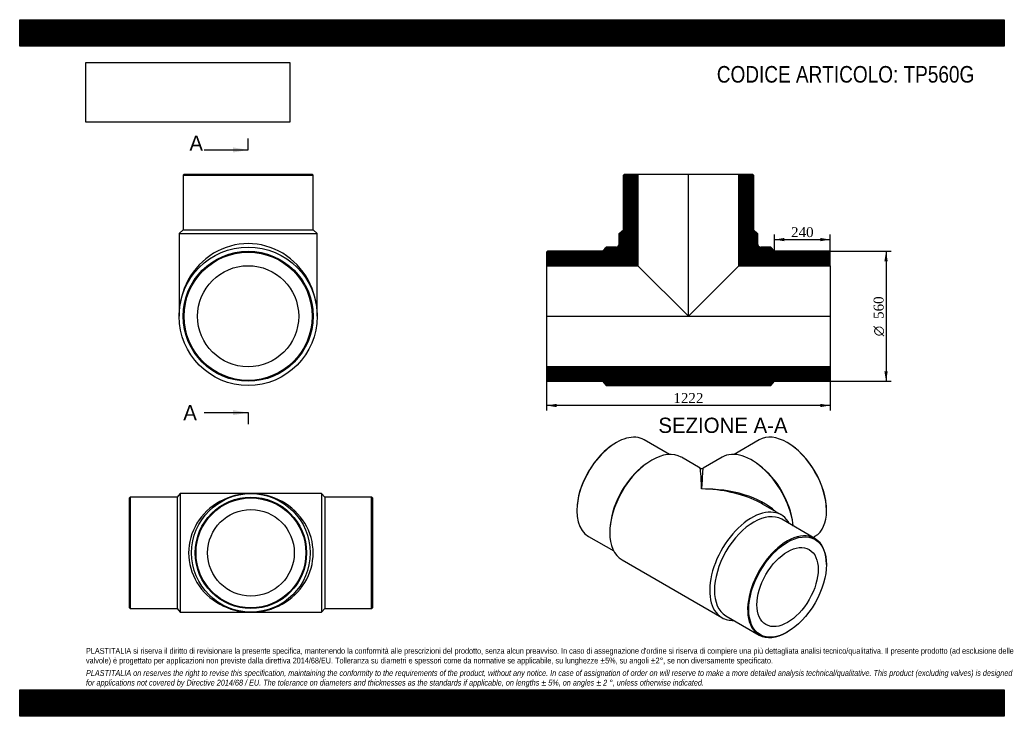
# Model space of a CAD drawing. Header units: millimetres. Extents: x 0 to 4243, y 0 to 3000.
import ezdxf
from ezdxf.enums import TextEntityAlignment as Align
from ezdxf.lldxf.tags import DXFTag

# ---------------------------------------------------------------- set-up
doc = ezdxf.new("R2010")
doc.units = ezdxf.units.MM
doc.header["$LTSCALE"] = 14.285714
for name, color, linetype in [('Default', 7, 'Continuous'), ('DV3_Default', 7, 'Continuous'), ('TP560G', 7, 'Continuous')]:
    doc.layers.add(name, color=color, linetype=linetype)
doc.styles.add('SEACAD_Solid_Edge_ANSI', font='seans.ttf')
doc.styles.add('SEACAD_Solid_Edge_ANSI1_Symbols', font='semeca1.ttf')
doc.styles.add('SEACAD_Times_New_Roman', font='times.ttf')
tags = doc.linetypes.add('CENTER2', pattern=[28.575, 19.05, -3.175, 3.175, -3.175]).pattern_tags.tags
tags[10:11] = [DXFTag(74, 4), DXFTag(75, 0), DXFTag(340, '0'), DXFTag(46, 0.0), DXFTag(50, 0.0), DXFTag(44, 0.0), DXFTag(45, 0.0)]
tags[8:9] = [DXFTag(74, 4), DXFTag(75, 0), DXFTag(340, '0'), DXFTag(46, 0.0), DXFTag(50, 0.0), DXFTag(44, 0.0), DXFTag(45, 0.0)]
tags[6:7] = [DXFTag(74, 4), DXFTag(75, 0), DXFTag(340, '0'), DXFTag(46, 0.0), DXFTag(50, 0.0), DXFTag(44, 0.0), DXFTag(45, 0.0)]
tags[4:5] = [DXFTag(74, 4), DXFTag(75, 0), DXFTag(340, '0'), DXFTag(46, 0.0), DXFTag(50, 0.0), DXFTag(44, 0.0), DXFTag(45, 0.0)]
doc.dimstyles.new('ANSImm', dxfattribs={"dimtxt": 42.857143, "dimasz": 42.857143, "dimexe": 21.428571, "dimexo": 0, "dimgap": 10.714286, "dimtad": 1, "dimdsep": 46, "dimtxsty": 'SEACAD_Times_New_Roman', "dimblk1": '_SE_FILLED', "dimblk2": '_SE_FILLED', "dimsah": 1, "dimcen": 21.428571, "dimazin": 0, "dimtfac": 0.85, "dimtdec": 3, "dimtofl": 0, "dimtmove": 0, "dimatfit": 3, "dimfxl": 1, "dimarcsym": 0})
picture_1 = doc.add_image_def('image1.jpg', size_in_pixel=(4302, 1260))

# ---------------------------------------------------------------- blocks, each defined once
blk = doc.blocks.new('SE')
at = {"layer": 'TP560G', "color": 7, "linetype": 'Continuous'}
for p, q in [((2799.7, 1127.7), (2690.7, 1190.6)), ((3187.1, 1191), (3078.1, 1128)), ((2570.7, 1178.7), (2568.3, 1177.3)), ((3309.5, 1177.7), (3307.1, 1179.1)), ((2932.2, 1069), (2851.2, 1115.8)), ((3026.7, 1116.1), (2945, 1069)), ((2699.2, 1087.3), (2691, 1081.2)), ((3186.8, 1081.6), (3178.6, 1087.6)), ((3281.5, 867.3), (3200.5, 914.1)), ((2401, 887.6), (2401, 884.8)), ((3476.8, 885.1), (3476.8, 887.9)), ((2545.6, 829.3), (2544.5, 819.2)), ((3426.5, 765.8), (3283.5, 848.4)), ((3333.4, 819.6), (3332.2, 829.7)), ((2450.7, 774.9), (2559.7, 712)), ((3418.6, 770.4), (3427.1, 775.3)), ((2595.7, 673.4), (3026, 424.9)), ((3476.2, 653.1), (3476.2, 655.9)), ((3043.5, 432.7), (3186.5, 350.1)), ((3306.5, 362), (3308.9, 363.4))]:
    blk.add_line(p, q, dxfattribs=at)
blk.add_arc((2938.6, 1080.1), 12.9, 240.1834, 299.4944, dxfattribs=at)
for centre, major_axis, ratio, start_param, end_param in [((2570.7, 982.8), (120, 207.8), 0.57735, 0, 3.141593), ((3307.1, 983.1), (-120, 207.8), 0.57735, 3.141593, 6.283185), ((2568.3, 984.2), (-118.3, -204.9), 0.57735, 3.926991, 5.497787), ((2723.4, 894.6), (-127.7, -221.2), 0.57735, 3.141593, 6.283185), ((3309.5, 984.5), (118.3, -204.9), 0.57735, 0.785398, 2.356194), ((3154.4, 894.9), (-127.7, 221.2), 0.57735, 4.061417, 6.283185), ((2713.7, 900.2), (-120, -207.8), 0.57735, 4.061417, 5.363361), ((2938.6, 770.4), (6.5, -298.7), 0.021244, 2.343305, 3.128703), ((2938.6, 770.4), (-6.5, -298.7), 0.021244, 3.154483, 3.939881), ((3164.1, 900.5), (-120, 207.8), 0.57735, 4.061417, 5.363361), ((2938.6, 770.4), (-370.3, -7.7), 0.563011, 3.66739, 4.700704), ((2938.6, 770.4), (-370.3, 7.7), 0.563011, 4.022634, 4.724074), ((3153.8, 646.1), (-127.7, -221.2), 0.57735, 2.792248, 6.283185), ((2938.6, 770.4), (-370.3, 7.7), 0.563011, 3.938675, 4.022634), ((3163.5, 640.5), (-120, -207.8), 0.57735, 3.141593, 6.283185), ((3306.5, 557.9), (-120, -207.8), 0.57735, 2.356194, 6.283185), ((3153.8, 646.1), (-127.7, -221.2), 0.57735, 0, 0.349344), ((3306.5, 557.9), (-120, -207.8), 0.57735, 0, 0.785398)]:
    blk.add_ellipse(centre, major_axis=major_axis, ratio=ratio, start_param=start_param, end_param=end_param, dxfattribs=at)
for major_axis in [(118.3, 204.9), (-93.3, -161.6)]:
    blk.add_ellipse((3308.9, 556.6), major_axis=major_axis, ratio=0.57735, dxfattribs=at)
blk = doc.blocks.new('SE1')
at = {"layer": 'TP560G', "color": 7, "linetype": 'Continuous'}
for p, q in [((708.5, 2334.8), (704.5, 2330.8)), ((708.5, 2334.8), (1260.5, 2334.8)), ((1264.5, 2330.8), (1260.5, 2334.8)), ((704.5, 2330.8), (1264.5, 2330.8)), ((704.5, 2330.8), (704.5, 2094.8)), ((1264.5, 2094.8), (1264.5, 2330.8)), ((704.5, 2094.8), (686.5, 2078.8)), ((704.5, 2094.8), (1264.5, 2094.8)), ((1282.5, 2078.8), (1264.5, 2094.8)), ((686.5, 2078.8), (1282.5, 2078.8)), ((686.5, 2078.8), (686.5, 1722.8)), ((1282.5, 1722.8), (1282.5, 2078.8))]:
    blk.add_line(p, q, dxfattribs=at)
for radius in [298, 280, 276, 217.7]:
    blk.add_circle((984.5, 1722.8), radius, dxfattribs=at)
blk.add_ellipse((984.5, 1722.8), major_axis=(0, -313), ratio=0.952077, start_param=1.570796, end_param=4.712389, dxfattribs=at)
blk = doc.blocks.new('SE3')
at = {"color": 7, "linetype": 'Continuous', "style": 'SEACAD_Solid_Edge_ANSI'}
blk.add_text('A', height=65.7, dxfattribs=at).set_placement((731.3, 2501), align=Align.TOP_LEFT)
blk = doc.blocks.new('SE4')
at = {"color": 7, "linetype": 'Continuous', "style": 'SEACAD_Solid_Edge_ANSI'}
blk.add_text('A', height=65.7, dxfattribs=at).set_placement((704.9, 1340.5), align=Align.TOP_LEFT)
blk = doc.blocks.new('SEANNOT_GROUP')
at = {"linetype": 'Continuous'}
blk.add_hatch(color=7, dxfattribs=at).paths.add_polyline_path([(918.8, 2428.1), (984.5, 2439.1), (918.8, 2450.1)])
at = {"color": 7, "linetype": 'Continuous'}
blk.add_lwpolyline([(794.4, 2439.1), (984.5, 2439.1)], dxfattribs=at)
blk = doc.blocks.new('SEANNOT_GROUP1')
at = {"linetype": 'Continuous'}
blk.add_hatch(color=7, dxfattribs=at).paths.add_polyline_path([(918.8, 1296.7), (984.5, 1307.7), (918.8, 1318.6)])
at = {"color": 7, "linetype": 'Continuous'}
blk.add_lwpolyline([(794.4, 1307.7), (984.5, 1307.7)], dxfattribs=at)
blk = doc.blocks.new('SE2')
at = {"layer": 'Default', "color": 7, "linetype": 'CENTER2'}
for p, q in [((984.5, 2439.1), (984.5, 2488.4)), ((984.5, 1307.7), (984.5, 1258.4))]:
    blk.add_line(p, q, dxfattribs=at)
at = {"layer": 'Default', "color": 7, "linetype": 'CENTER2', "const_width": 0.0001}
blk.add_lwpolyline([(984.5, 2439.1), (984.5, 1307.7)], dxfattribs=at)
at = {"layer": 'Default'}
for name in ['SE3', 'SEANNOT_GROUP', 'SE4', 'SEANNOT_GROUP1']:
    blk.add_blockref(name, (0, 0), dxfattribs=at)
blk = doc.blocks.new('SE5')
at = {"layer": 'TP560G', "linetype": 'Continuous'}
h = blk.add_hatch(dxfattribs=at)
h.set_pattern_fill('LINE', scale=0.629921, angle=45, style=0)
edge = h.paths.add_edge_path()
edge.add_line((2270.7, 1940.5), (2664, 1940.5))
edge.add_line((2664, 1940.5), (2664, 2334.8))
edge.add_line((2664, 2334.8), (2605.7, 2334.8))
edge.add_line((2605.7, 2334.8), (2601.7, 2330.8))
edge.add_line((2601.7, 2330.8), (2601.7, 2094.8))
edge.add_line((2601.7, 2094.8), (2583.7, 2078.8))
edge.add_line((2583.7, 2078.8), (2583.7, 2035.8))
edge.add_arc((2568.7, 2035.8), 15, 270, 360, ccw=False)
edge.add_line((2568.7, 2020.8), (2526.7, 2020.8))
edge.add_line((2526.7, 2020.8), (2510.7, 2002.8))
edge.add_line((2510.7, 2002.8), (2274.7, 2002.8))
edge.add_line((2274.7, 2002.8), (2270.7, 1998.8))
edge.add_line((2270.7, 1998.8), (2270.7, 1940.5))
h = blk.add_hatch(dxfattribs=at)
h.set_pattern_fill('LINE', scale=0.629921, angle=45, style=0)
edge = h.paths.add_edge_path()
edge.add_line((3099.4, 1940.5), (3492.7, 1940.5))
edge.add_line((3492.7, 1940.5), (3492.7, 1998.8))
edge.add_line((3492.7, 1998.8), (3488.7, 2002.8))
edge.add_line((3488.7, 2002.8), (3252.7, 2002.8))
edge.add_line((3252.7, 2002.8), (3236.7, 2020.8))
edge.add_line((3236.7, 2020.8), (3194.7, 2020.8))
edge.add_arc((3194.7, 2035.8), 15, 180, 270, ccw=False)
edge.add_line((3179.7, 2035.8), (3179.7, 2078.8))
edge.add_line((3179.7, 2078.8), (3161.7, 2094.8))
edge.add_line((3161.7, 2094.8), (3161.7, 2330.8))
edge.add_line((3161.7, 2330.8), (3157.7, 2334.8))
edge.add_line((3157.7, 2334.8), (3099.4, 2334.8))
edge.add_line((3099.4, 2334.8), (3099.4, 1940.5))
h = blk.add_hatch(dxfattribs=at)
h.set_pattern_fill('LINE', scale=0.629921, angle=45, style=0)
h.paths.add_polyline_path([(3492.7, 1446.8), (3492.7, 1505.1), (2270.7, 1505.1), (2270.7, 1446.8), (2274.7, 1442.8), (2510.7, 1442.8), (2526.7, 1424.8), (3236.7, 1424.8), (3252.7, 1442.8), (3488.7, 1442.8)])
at = {"layer": 'DV3_Default', "color": 7, "linetype": 'CENTER2'}
for p, q in [((2881.7, 1721), (2881.7, 2336.5)), ((2268.9, 1722.8), (3494.4, 1722.8))]:
    blk.add_line(p, q, dxfattribs=at)
at = {"layer": 'TP560G', "color": 7, "linetype": 'Continuous'}
for p, q in [((2601.7, 2330.8), (2605.7, 2334.8)), ((2605.7, 2334.8), (2664, 2334.8)), ((2664, 2334.8), (3099.4, 2334.8)), ((2664, 2334.8), (2664, 1940.5)), ((3099.4, 1940.5), (3099.4, 2334.8)), ((3099.4, 2334.8), (3157.7, 2334.8)), ((3157.7, 2334.8), (3161.7, 2330.8)), ((2601.7, 2094.8), (2601.7, 2330.8)), ((3161.7, 2330.8), (3161.7, 2094.8)), ((2583.7, 2078.8), (2601.7, 2094.8)), ((3161.7, 2094.8), (3179.7, 2078.8)), ((2583.7, 2035.8), (2583.7, 2078.8)), ((3179.7, 2078.8), (3179.7, 2035.8)), ((2270.7, 1998.8), (2274.7, 2002.8)), ((2270.7, 1998.8), (2270.7, 1940.5)), ((2510.7, 2002.8), (2274.7, 2002.8)), ((2526.7, 2020.8), (2510.7, 2002.8)), ((2568.7, 2020.8), (2526.7, 2020.8)), ((3236.7, 2020.8), (3194.7, 2020.8)), ((3252.7, 2002.8), (3236.7, 2020.8)), ((3488.7, 2002.8), (3252.7, 2002.8)), ((3488.7, 2002.8), (3492.7, 1998.8)), ((3492.7, 1940.5), (3492.7, 1998.8)), ((2270.7, 1940.5), (2270.7, 1505.1)), ((2270.7, 1940.5), (2664, 1940.5)), ((2664, 1940.5), (2881.7, 1722.8)), ((2881.7, 1722.8), (3099.4, 1940.5)), ((3099.4, 1940.5), (3492.7, 1940.5)), ((3492.7, 1940.5), (3492.7, 1505.1)), ((3492.7, 1505.1), (2270.7, 1505.1)), ((2270.7, 1505.1), (2270.7, 1446.8)), ((3492.7, 1446.8), (3492.7, 1505.1)), ((2274.7, 1442.8), (2270.7, 1446.8)), ((2274.7, 1442.8), (2510.7, 1442.8)), ((2510.7, 1442.8), (2526.7, 1424.8)), ((3236.7, 1424.8), (3252.7, 1442.8)), ((3252.7, 1442.8), (3488.7, 1442.8)), ((3492.7, 1446.8), (3488.7, 1442.8)), ((2526.7, 1424.8), (3236.7, 1424.8))]:
    blk.add_line(p, q, dxfattribs=at)
for centre, start, end in [((2568.7, 2035.8), 270, 0), ((3194.7, 2035.8), 180, 270)]:
    blk.add_arc(centre, 15, start, end, dxfattribs=at)
blk = doc.blocks.new('GDimGGroup')
at = {"layer": 'Default', "linetype": 'Continuous'}
for points in [[(3740.4, 1959.9), (3733.3, 2002.8), (3726.1, 1959.9)], [(3740.4, 1485.7), (3726.1, 1485.7), (3733.3, 1442.8)]]:
    blk.add_hatch(color=7, dxfattribs=at).paths.add_polyline_path(points)
at = {"layer": 'Default', "color": 7, "linetype": 'Continuous'}
for p, q in [((3488.7, 2002.8), (3754.7, 2002.8)), ((3733.3, 2002.8), (3733.3, 1442.8)), ((3488.7, 1442.8), (3754.7, 1442.8))]:
    blk.add_line(p, q, dxfattribs=at)
for s, height, style, p in [('560', 42.86, 'SEACAD_Times_New_Roman', (3679.7, 1711.3)), ('O', 42.9, 'SEACAD_Solid_Edge_ANSI1_Symbols', (3679.7, 1636.8))]:
    blk.add_text(s, height=height, rotation=90, dxfattribs=dict(at, style=style)).set_placement(p, align=Align.TOP_LEFT)
blk = doc.blocks.new('DMBLK33')
at = {"layer": 'Default', "linetype": 'Continuous'}
for points in [[(2313.5, 1331.4), (2313.5, 1345.7), (2270.7, 1338.6)], [(3449.8, 1331.4), (3492.7, 1338.6), (3449.8, 1345.7)]]:
    blk.add_hatch(color=7, dxfattribs=at).paths.add_polyline_path(points)
at = {"layer": 'Default', "color": 7, "linetype": 'Continuous'}
for p, q in [((2270.7, 1722.8), (2270.7, 1317.2)), ((3492.7, 1722.8), (3492.7, 1317.2)), ((3492.7, 1338.6), (2270.7, 1338.6))]:
    blk.add_line(p, q, dxfattribs=at)
at = {"layer": 'Default', "color": 7, "linetype": 'Continuous', "style": 'SEACAD_Times_New_Roman'}
blk.add_text('1222', height=42.86, dxfattribs=at).set_placement((2816.7, 1392.2), align=Align.TOP_LEFT)
blk = doc.blocks.new('_SE_FILLED')
at = {"color": 0}
blk.add_line((0, 0), (-1, 0), dxfattribs=at)
blk.add_solid([(0, 0), (-1, -0.1665), (-1, 0.1665), (0, 0)], dxfattribs=at)
blk = doc.blocks.new('DMBLK34')
at = {"layer": 'Default', "linetype": 'Continuous'}
for points in [[(3295.5, 2060.2), (3252.7, 2053), (3295.5, 2045.9)], [(3449.8, 2060.2), (3449.8, 2045.9), (3492.7, 2053)]]:
    blk.add_hatch(color=7, dxfattribs=at).paths.add_polyline_path(points)
at = {"layer": 'Default', "color": 7, "linetype": 'Continuous'}
for p, q in [((3252.7, 2002.8), (3252.7, 2074.5)), ((3252.7, 2053), (3492.7, 2053)), ((3492.7, 1998.8), (3492.7, 2074.5))]:
    blk.add_line(p, q, dxfattribs=at)
at = {"layer": 'Default', "color": 7, "linetype": 'Continuous', "style": 'SEACAD_Times_New_Roman'}
blk.add_text('240', height=42.86, dxfattribs=at).set_placement((3323.9, 2106.6), align=Align.TOP_LEFT)
blk = doc.blocks.new('SE6')
at = {"layer": 'TP560G', "color": 7, "linetype": 'Continuous'}
for p, q in [((476.2, 943.8), (472.7, 940.4)), ((472.7, 467.2), (472.7, 940.4)), ((476.2, 943.8), (476.2, 463.8)), ((678.4, 943.8), (476.2, 943.8)), ((692.2, 959.2), (678.4, 943.8)), ((678.4, 943.8), (678.4, 463.8)), ((692.2, 959.2), (692.2, 448.4)), ((996.4, 959.2), (692.2, 959.2)), ((1300.7, 959.2), (996.4, 959.2)), ((1300.7, 959.2), (1300.7, 448.4)), ((1314.4, 943.8), (1300.7, 959.2)), ((1314.4, 943.8), (1314.4, 463.8)), ((1516.7, 943.8), (1314.4, 943.8)), ((1516.7, 463.8), (1516.7, 943.8)), ((1520.2, 940.4), (1516.7, 943.8)), ((1520.2, 940.4), (1520.2, 467.2)), ((472.7, 467.2), (476.2, 463.8)), ((1516.7, 463.8), (1520.2, 467.2)), ((476.2, 463.8), (678.4, 463.8)), ((678.4, 463.8), (692.2, 448.4)), ((692.2, 448.4), (996.4, 448.4)), ((996.4, 448.4), (1300.7, 448.4)), ((1300.7, 448.4), (1314.4, 463.8)), ((1314.4, 463.8), (1516.7, 463.8))]:
    blk.add_line(p, q, dxfattribs=at)
for radius in [255.4, 240, 236.6, 186.6]:
    blk.add_circle((996.4, 703.8), radius, dxfattribs=at)
for major_axis in [(268.3, 0), (-268.3, 0)]:
    blk.add_ellipse((996.4, 703.8), major_axis=major_axis, ratio=0.952077, start_param=1.570796, end_param=4.712389, dxfattribs=at)

msp = doc.modelspace()

# ---------------------------------------------------------------- hatches: boundary and pattern name
at = {"layer": 'Default', "linetype": 'Continuous'}
h = msp.add_hatch(dxfattribs=at)
h.set_pattern_fill('LINE', scale=0.6299213, angle=45, style=0)
h.paths.add_polyline_path([(4242.857, 2885.714), (4242.857, 3000), (0, 3000), (0, 2885.714)])
for points in [[(4242.857, 2885.714), (4242.857, 3000), (0, 3000), (0, 2885.714)], [(4242.857, 0), (4242.857, 114.286), (0, 114.286), (0, 0)]]:
    msp.add_hatch(color=7, dxfattribs=at).paths.add_polyline_path(points)
h = msp.add_hatch(dxfattribs=at)
h.set_pattern_fill('LINE', scale=0.629921, angle=45, style=0)
h.paths.add_polyline_path([(4242.857, 0), (4242.857, 114.286), (0, 114.286), (0, 0)])

# ---------------------------------------------------------------- linework, layer by layer
at = {"layer": 'Default', "color": 7, "linetype": 'Continuous'}
for p, q in [((0, 3000), (4242.857, 3000)), ((0, 2885.714), (0, 3000)), ((4242.857, 3000), (4242.857, 2885.714)), ((4242.857, 2885.714), (0, 2885.714)), ((0, 114.286), (4242.857, 114.286)), ((0, 0), (0, 114.286)), ((4242.857, 114.286), (4242.857, 0)), ((4242.857, 0), (0, 0))]:
    msp.add_line(p, q, dxfattribs=at)

# ---------------------------------------------------------------- block references
at = {"layer": 'Default'}
for name in ['SE2', 'SE1', 'SE5', 'GDimGGroup', 'SE', 'SE6']:
    msp.add_blockref(name, (0, 0), dxfattribs=at)

# ---------------------------------------------------------------- texts
at = {"layer": 'Default', "color": 7, "linetype": 'Continuous', "style": 'SEACAD_Solid_Edge_ANSI'}
msp.add_text('SEZIONE A-A', height=65.71429, dxfattribs=at).set_placement((2752.171, 1286.05), align=Align.TOP_LEFT)
at = {"layer": 'Default', "attachment_point": 1}
for s, insert, char_height, width in [('{\\fArial Narrow|b0||i0||c0|p34;\\C7;\\H71.42857143;\\W1.;CODICE ARTICOLO: TP560G}', (3004.088, 2800.479), 71.42857, 1186.71122), ("{\\fArial Narrow|b0||i0||c0|p34;\\C7;\\H25.;\\W1.;PLASTITALIA si riserva il diritto di revisionare la presente specifica, mantenendo la conformità alle prescrizioni del prodotto, senza alcun preavviso. In caso di assegnazione d'ordine si riserva di compiere una più dettagliata analisi tecnico/qualitativa. Il presente prodotto (ad esclusione delle \\P}{\\fArial Narrow|b0||i0||c0|p34;\\C7;\\H25.;\\W1.;valvole) è progettato per applicazioni non previste dalla direttiva 2014/68/EU. Tolleranza su diametri e spessori come da normative se applicabile, su lunghezze ±5%, su angoli ±2°, se non diversamente specificato.\\P}{\\fArial Narrow|b0||i0||c0|p34;\\C7;\\H7.142857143;\\W1.;   \\P}{\\fArial Narrow|b0||i1||c0|p34;\\C7;\\H25.;\\W1.;PLASTITALIA on reserves the right to revise this specification, maintaining the conformity to the requirements of the product, without any notice. In case of assignation of order on will reserve to make a more detailed analysis technical/qualitative. This product (excluding valves) is designed \\P}{\\fArial Narrow|b0||i1||c0|p34;\\C7;\\H25.;\\W1.;for applications not covered by Directive 2014/68 / EU. The tolerance on diameters and thicknesses as the standards if applicable, on lengths ± 5%, on angles ± 2 °, unless otherwise indicated.\\P}", (285.714, 294.32), 25, 3671.42857)]:
    msp.add_mtext(s, dxfattribs=dict(at, insert=insert, char_height=char_height, width=width))

# ---------------------------------------------------------------- dimensions: what is measured, and where the dimension line sits
at = {"layer": 'Default', "color": 7, "linetype": 'Continuous'}
dim = msp.add_linear_dim(base=(3492.66, 2053.046), p1=(3252.66, 2002.794), p2=(3492.66, 1998.794), text='\\A1;<>', dimstyle='ANSImm', dxfattribs=at)
dim.commit()
dim.dimension.update_dxf_attribs({"geometry": 'DMBLK34', "text_midpoint": (3372.66, 2053.046), "dimtype": 160})
dim = msp.add_linear_dim(base=(3492.66, 1338.591), p1=(3492.66, 1722.794), p2=(2270.66, 1722.794), angle=180, text='\\A1;<>', dimstyle='ANSImm', dxfattribs=at)
dim.commit()
dim.dimension.update_dxf_attribs({"geometry": 'DMBLK33', "text_midpoint": (2881.66, 1338.591), "dimtype": 161})

# ---------------------------------------------------------------- pictures from other files: only their frames are drawn
image = msp.add_image(picture_1, insert=(285.714, 2558.617), size_in_units=(877.959, 257.143))
image.dxf.flags = 7

doc.saveas('drawing.dxf')
